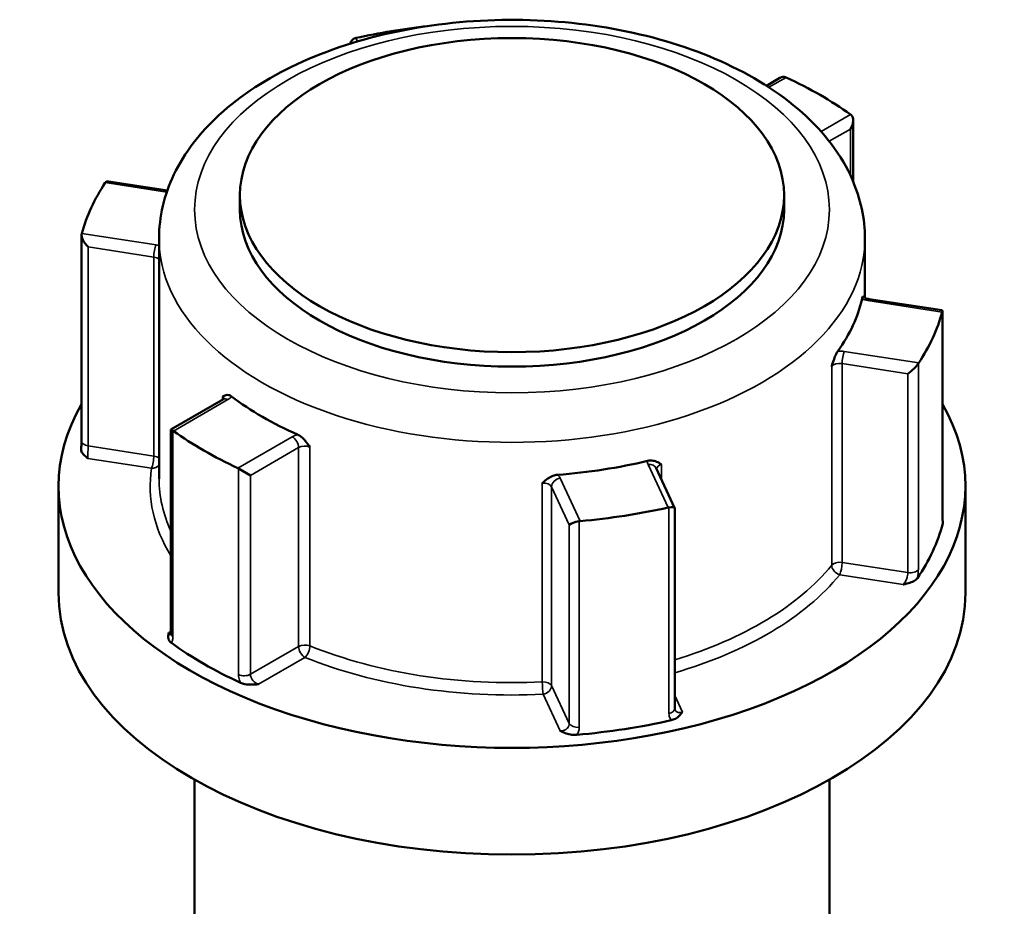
# Model space of a CAD drawing. Header units: millimetres. Extents: x 0 to 926, y 0 to 961.
# Tile 15 of 16: x 700 to 756, y 911 to 961. Entities that reach past the tile are written whole.
import ezdxf

# ---------------------------------------------------------------- set-up
doc = ezdxf.new("R2010")
doc.units = ezdxf.units.MM
doc.layers.add('Visible (ANSI)', color=7, linetype='Continuous', lineweight=50)
doc.layers.add('Visible Narrow (ANSI)', color=7, linetype='Continuous', lineweight=35)

msp = doc.modelspace()

# ---------------------------------------------------------------- linework, layer by layer
at = {"layer": 'Visible (ANSI)'}
for p, q in [((743.151, 957.345), (742.397, 956.91)), ((747.271, 954.966), (747.271, 951.528)), ((708.705, 951.015), (705.387, 951.529)), ((712.787, 950.757), (712.787, 949.941)), ((743.387, 950.757), (743.387, 949.941)), ((703.875, 936.933), (703.875, 948.513)), ((708.237, 948.308), (708.237, 934.795)), ((747.937, 948.308), (747.937, 944.98)), ((752.266, 944.276), (748.18, 944.908)), ((752.3, 932.657), (752.3, 944.237)), ((711.859, 939.279), (708.903, 937.572)), ((708.903, 937.572), (709.014, 937.509)), ((708.903, 937.572), (708.903, 926.098)), ((712.71, 935.375), (713.377, 934.989)), ((737.234, 933.17), (736.199, 935.4)), ((702.587, 934.386), (702.587, 928.385)), ((753.587, 934.386), (753.587, 928.385)), ((737.236, 921.869), (737.236, 933.161)), ((710.237, 917.871), (710.237, 876.787)), ((745.937, 917.871), (745.937, 910.092))]:
    msp.add_line(p, q, dxfattribs=at)
for centre, major_axis, ratio, start_param, end_param in [((728.087, 946.389), (24.5, 0), 0.57735, 1.765637, 1.937277), ((719.438, 958.906), (0.151, -0.683), 0.697902, 3.203923, 3.995572), ((743.151, 956.768), (-0.354, -0.612), 0.57735, 3.248463, 3.926991), ((728.087, 946.389), (24.5, 0), 0.57735, 0.680717, 0.890079), ((746.771, 954.678), (-0.354, -0.612), 0.57735, 1.570796, 3.034723), ((728.087, 946.389), (-24.5, 0), 0.57735, 5.916705, 6.126067), ((705.7, 950.974), (-0.451, 0.526), 0.410754, 5.836328, 6.361373), ((728.087, 949.941), (15.3, 0), 0.57735, 3.141593, 6.283185), ((704.375, 948.119), (0.451, -0.526), 0.410754, 3.43352, 4.897446), ((728.087, 946.389), (19.85, 0), 0.57735, 5.888635, 6.154137), ((728.087, 946.389), (24.5, 0), 0.57735, 5.916705, 6.126067), ((751.8, 943.843), (0.491, 0.421), 0.218386, 5.943198, 6.468243), ((750.475, 940.987), (-0.491, -0.421), 0.218386, 1.123939, 2.587866), ((728.087, 946.389), (-19.85, 0), 0.57735, 0.652647, 0.918149), ((728.087, 934.386), (25.5, 0), 0.57735, 2.822471, 6.602307), ((728.087, 946.389), (-24.5, 0), 0.57735, 0.680717, 0.890079), ((728.087, 946.389), (-19.85, 0), 0.57735, 1.699845, 1.965347), ((728.087, 946.389), (-24.5, 0), 0.57735, 1.727915, 1.937277), ((736.736, 933.055), (0.5, 0.11), 0.201906, 6.238645, 7.440772), ((731.791, 932.29), (-0.5, -0.11), 0.201906, 4.51292, 5.976846), ((728.087, 934.386), (24.5, 0), 0.57735, 5.9089, 6.133872), ((728.087, 928.385), (25.5, 0), 0.57735, 3.141593, 6.283185), ((728.087, 934.386), (-24.5, 0), 0.57735, 0.672912, 0.897884), ((728.087, 934.386), (-24.5, 0), 0.57735, 1.72011, 1.945082)]:
    msp.add_ellipse(centre, major_axis=major_axis, ratio=ratio, start_param=start_param, end_param=end_param, dxfattribs=at)
msp.add_ellipse((728.087, 950.757), major_axis=(-15.3, 0), ratio=0.57735, dxfattribs=at)
for points, knots in [([(708.237, 948.308), (708.237, 949.543), (708.532, 950.772), (709.664, 953.144), (710.539, 954.271), (712.842, 956.385), (714.326, 957.342), (717.717, 958.929), (719.636, 959.549), (723.675, 960.384), (725.792, 960.602), (730.024, 960.624), (732.139, 960.431), (736.177, 959.648), (738.1, 959.056), (741.575, 957.503), (743.126, 956.539), (745.643, 954.295), (746.624, 953.019), (747.692, 950.559), (747.937, 949.435), (747.937, 948.308)], [2.356194, 2.356194, 2.356194, 2.356194, 2.625216, 2.625216, 2.917557, 2.917557, 3.245768, 3.245768, 3.583022, 3.583022, 3.917804, 3.917804, 4.251166, 4.251166, 4.585798, 4.585798, 4.922996, 4.922996, 5.252174, 5.252174, 5.497787, 5.497787, 5.497787, 5.497787]), ([(747.772, 944.914), (747.783, 944.963), (747.794, 944.998), (747.816, 945.051), (747.826, 945.057), (747.838, 945.051), (747.842, 945.047), (747.845, 945.042)], [0.236797, 0.236797, 0.236797, 0.236797, 0.25842758, 0.25842758, 0.28804805, 0.28804805, 0.30270534, 0.30270534, 0.30270534, 0.30270534]), ([(747.844, 945.043), (747.844, 945.043), (747.846, 945.041), (747.856, 945.031), (747.868, 945.02), (747.905, 944.996), (747.931, 944.982), (747.994, 944.955), (748.033, 944.941), (748.109, 944.921), (748.144, 944.914), (748.18, 944.908)], [4.3319005, 4.3319005, 4.3319005, 4.3319005, 4.4505896, 4.4505896, 4.6522435, 4.6522435, 4.8550269, 4.8550269, 5.0731994, 5.0731994, 5.2359878, 5.2359878, 5.2359878, 5.2359878]), ([(746.066, 941.124), (746.067, 941.125), (746.067, 941.126), (746.112, 941.268), (746.153, 941.402), (746.231, 941.621), (746.27, 941.721), (746.346, 941.879), (746.379, 941.938), (746.412, 941.984)], [-0.00031623, -0.00031623, -0.00031623, -0.00031623, 0, 0, 0.04476771, 0.04476771, 0.07633958, 0.07633958, 0.09939519, 0.09939519, 0.09939519, 0.09939519]), ([(711.812, 939.42), (711.813, 939.42), (711.813, 939.42), (711.873, 939.457), (711.931, 939.492), (712.043, 939.521), (712.099, 939.526), (712.214, 939.494), (712.265, 939.468), (712.317, 939.429)], [-0.00031623, -0.00031623, -0.00031623, -0.00031623, 0, 0, 0.04476774, 0.04476774, 0.07633964, 0.07633964, 0.09939526, 0.09939526, 0.09939526, 0.09939526]), ([(711.859, 939.279), (711.877, 939.289), (711.89, 939.299), (711.91, 939.314), (711.916, 939.32), (711.919, 939.324), (711.92, 939.325), (711.92, 939.325)], [0, 0, 0, 0, 0.1570796, 0.1570796, 0.3141593, 0.3141593, 0.3804885, 0.3804885, 0.3804885, 0.3804885]), ([(716.032, 937.284), (716.101, 937.254), (716.168, 937.211), (716.322, 937.088), (716.399, 937.006), (716.554, 936.823), (716.635, 936.708), (716.722, 936.586), (716.722, 936.585), (716.723, 936.584)], [0.23679704, 0.23679704, 0.23679704, 0.23679704, 0.25842762, 0.25842762, 0.2880481, 0.2880481, 0.33004879, 0.33004879, 0.33034547, 0.33034547, 0.33034547, 0.33034547]), ([(704.24, 935.948), (704.239, 935.949), (704.238, 935.949), (704.153, 936.012), (704.069, 936.076), (703.948, 936.198), (703.896, 936.263), (703.855, 936.376), (703.85, 936.414), (703.853, 936.45)], [-0.00050324, -0.00050324, -0.00050324, -0.00050324, 0, 0, 0.04089858, 0.04089858, 0.07222048, 0.07222048, 0.09021849, 0.09021849, 0.09021849, 0.09021849]), ([(703.875, 936.933), (703.875, 936.906), (703.874, 936.877), (703.873, 936.818), (703.872, 936.787), (703.87, 936.723), (703.868, 936.69), (703.865, 936.623), (703.863, 936.589), (703.858, 936.52), (703.856, 936.485), (703.853, 936.45)], [0.631886, 0.631886, 0.631886, 0.631886, 0.64311988, 0.64311988, 0.65435376, 0.65435376, 0.66558765, 0.66558765, 0.67682153, 0.67682153, 0.68805541, 0.68805541, 0.68805541, 0.68805541]), ([(735.717, 935.809), (735.797, 935.828), (735.874, 935.833), (736.05, 935.82), (736.138, 935.793), (736.312, 935.72), (736.403, 935.663), (736.498, 935.601), (736.499, 935.601), (736.5, 935.6)], [0.2367969, 0.2367969, 0.2367969, 0.2367969, 0.25842747, 0.25842747, 0.28804793, 0.28804793, 0.33004859, 0.33004859, 0.33034528, 0.33034528, 0.33034528, 0.33034528]), ([(729.791, 934.563), (729.792, 934.563), (729.793, 934.564), (729.898, 934.656), (729.997, 934.744), (730.187, 934.873), (730.282, 934.928), (730.473, 934.998), (730.557, 935.017), (730.642, 935.024)], [-0.00031623, -0.00031623, -0.00031623, -0.00031623, 0, 0, 0.04476771, 0.04476771, 0.07633958, 0.07633958, 0.09939519, 0.09939519, 0.09939519, 0.09939519]), ([(752.3, 932.657), (752.3, 932.624), (752.3, 932.593), (752.302, 932.537), (752.303, 932.511), (752.306, 932.468), (752.308, 932.45), (752.311, 932.422), (752.312, 932.413), (752.313, 932.411), (752.313, 932.411), (752.313, 932.411)], [1.26377211, 1.26377211, 1.26377211, 1.26377211, 1.27749451, 1.27749451, 1.29121692, 1.29121692, 1.30493933, 1.30493933, 1.31866174, 1.31866174, 1.3205078, 1.3205078, 1.3205078, 1.3205078]), ([(750.891, 929.215), (750.862, 929.172), (750.815, 929.127), (750.662, 929.028), (750.562, 928.987), (750.351, 928.916), (750.223, 928.885), (750.095, 928.855), (750.093, 928.855), (750.092, 928.855)], [0, 0, 0, 0, 0.02421576, 0.02421576, 0.0543348, 0.0543348, 0.09366278, 0.09366278, 0.0941467, 0.0941467, 0.0941467, 0.0941467]), ([(708.928, 925.57), (708.878, 925.607), (708.833, 925.652), (708.762, 925.778), (708.751, 925.849), (708.75, 925.99), (708.768, 926.069), (708.787, 926.148), (708.787, 926.149), (708.787, 926.15)], [0, 0, 0, 0, 0.02421576, 0.02421576, 0.0543348, 0.0543348, 0.09366277, 0.09366277, 0.09414669, 0.09414669, 0.09414669, 0.09414669]), ([(708.893, 926.011), (708.893, 926.011), (708.894, 926.012), (708.896, 926.018), (708.898, 926.028), (708.902, 926.056), (708.903, 926.075), (708.903, 926.098)], [0.19748978, 0.19748978, 0.19748978, 0.19748978, 0.20398295, 0.20398295, 0.21970893, 0.21970893, 0.2354349, 0.2354349, 0.2354349, 0.2354349]), ([(713.822, 923.244), (713.82, 923.243), (713.818, 923.243), (713.682, 923.232), (713.544, 923.222), (713.3, 923.223), (713.177, 923.229), (712.959, 923.27), (712.88, 923.296), (712.817, 923.325)], [-0.00050324, -0.00050324, -0.00050324, -0.00050324, 0, 0, 0.04089851, 0.04089851, 0.07222033, 0.07222033, 0.09740313, 0.09740313, 0.09740313, 0.09740313]), ([(737.669, 921.682), (737.668, 921.681), (737.668, 921.68), (737.616, 921.607), (737.562, 921.533), (737.439, 921.411), (737.368, 921.353), (737.198, 921.264), (737.12, 921.238), (737.045, 921.221)], [-0.00050324, -0.00050324, -0.00050324, -0.00050324, 0, 0, 0.04089853, 0.04089853, 0.07222037, 0.07222037, 0.09740319, 0.09740319, 0.09740319, 0.09740319]), ([(737.236, 921.869), (737.236, 921.864), (737.236, 921.858), (737.237, 921.849), (737.238, 921.844), (737.239, 921.836), (737.24, 921.832), (737.242, 921.826), (737.243, 921.823), (737.245, 921.817), (737.246, 921.814), (737.247, 921.812)], [0.63188605, 0.63188605, 0.63188605, 0.63188605, 0.63890493, 0.63890493, 0.64592381, 0.64592381, 0.65294269, 0.65294269, 0.65996157, 0.65996157, 0.66698045, 0.66698045, 0.66698045, 0.66698045]), ([(731.732, 920.399), (731.652, 920.392), (731.561, 920.392), (731.337, 920.42), (731.226, 920.45), (731.014, 920.52), (730.903, 920.568), (730.794, 920.617), (730.793, 920.618), (730.791, 920.618)], [0, 0, 0, 0, 0.02421576, 0.02421576, 0.0543348, 0.0543348, 0.09366276, 0.09366276, 0.09414668, 0.09414668, 0.09414668, 0.09414668])]:
    msp.add_open_spline(points, degree=3, knots=knots, dxfattribs=at)
for points in [[(719.308, 959.595), (719.292, 959.591), (719.275, 959.587), (719.258, 959.581)], [(743.506, 957.381), (743.493, 957.388), (743.479, 957.394), (743.465, 957.399)], [(747.16, 955.265), (747.149, 955.274), (747.138, 955.283), (747.127, 955.291)], [(705.233, 951.484), (705.227, 951.476), (705.22, 951.467), (705.214, 951.458)], [(703.889, 948.602), (703.886, 948.592), (703.883, 948.581), (703.881, 948.569)], [(752.285, 944.176), (752.288, 944.186), (752.291, 944.195), (752.294, 944.204)], [(750.941, 941.289), (750.948, 941.3), (750.954, 941.311), (750.96, 941.32)], [(709.014, 937.509), (709.025, 937.502), (709.037, 937.495), (709.048, 937.487)], [(712.668, 935.397), (712.682, 935.39), (712.696, 935.383), (712.71, 935.375)], [(736.866, 933.183), (736.883, 933.187), (736.9, 933.19), (736.916, 933.192)], [(731.868, 932.411), (731.886, 932.414), (731.903, 932.417), (731.921, 932.418)], [(752.312, 932.413), (752.326, 932.365), (752.325, 932.322), (752.315, 932.282)]]:
    msp.add_open_spline(points, degree=3, dxfattribs=at)
at = {"layer": 'Visible Narrow (ANSI)'}
for p, q in [((719.397, 959.402), (719.308, 959.595)), ((742.535, 956.821), (743.506, 957.381)), ((747.127, 955.291), (745.47, 954.334)), ((745.929, 953.783), (747.125, 954.474)), ((747.125, 954.474), (747.125, 951.856)), ((705.214, 951.458), (708.673, 950.922)), ((708.071, 947.955), (703.889, 948.602)), ((704.245, 936.654), (704.245, 947.84)), ((704.245, 947.84), (707.942, 947.268)), ((707.942, 947.268), (707.942, 936.082)), ((748.103, 944.823), (752.285, 944.176)), ((752.294, 944.204), (752.294, 932.612)), ((750.96, 941.32), (746.778, 941.967)), ((746.066, 941.124), (746.066, 929.938)), ((746.649, 941.28), (750.345, 940.708)), ((746.649, 930.094), (746.649, 941.28)), ((750.941, 929.697), (750.941, 941.289)), ((750.345, 940.708), (750.345, 929.522)), ((709.048, 937.487), (712.109, 939.254)), ((711.812, 939.42), (711.812, 939.252)), ((709.014, 925.917), (709.014, 937.509)), ((715.73, 937.164), (712.668, 935.397)), ((707.942, 936.082), (704.245, 936.654)), ((713.377, 934.989), (716.083, 936.552)), ((716.083, 936.552), (716.083, 925.366)), ((716.723, 925.398), (716.723, 936.584)), ((704.24, 935.948), (707.812, 935.395)), ((712.71, 935.375), (712.71, 923.783)), ((735.746, 935.598), (736.866, 933.183)), ((736.5, 934.753), (736.5, 935.6)), ((713.377, 923.803), (713.377, 934.989)), ((731.921, 932.418), (730.8, 934.833)), ((729.791, 934.563), (729.791, 923.377)), ((730.317, 934.35), (731.308, 932.216)), ((730.317, 923.164), (730.317, 934.35)), ((736.916, 933.192), (736.916, 921.6)), ((731.308, 932.216), (731.308, 921.03)), ((731.868, 920.819), (731.868, 932.411)), ((750.345, 929.522), (746.649, 930.094)), ((746.519, 929.407), (750.092, 928.855)), ((708.903, 926.217), (708.787, 926.15)), ((716.083, 925.366), (713.377, 923.803)), ((713.822, 923.244), (716.437, 924.753)), ((731.308, 921.03), (730.317, 923.164)), ((729.834, 922.681), (730.791, 920.618)), ((737.669, 921.682), (737.236, 922.614))]:
    msp.add_line(p, q, dxfattribs=at)
msp.add_ellipse((728.087, 949.941), major_axis=(17.85, 0), ratio=0.57735, dxfattribs=at)
for centre, major_axis, ratio, start_param, end_param in [((728.087, 948.308), (-19.85, 0), 0.57735, 0, 3.141593), ((708.071, 947.547), (0.076, 0.494), 0.211325, 0.631914, 2.202711), ((707.812, 947.398), (-1, 0), 0.57735, 4.273572, 4.45059), ((707.812, 946.989), (0.5, 0), 0.57735, 0.555308, 1.308997), ((748.362, 945.38), (1, 0), 0.57735, 4.081422, 4.45059), ((748.103, 944.414), (0.076, 0.494), 0.211325, 0, 0.631914), ((746.519, 941.41), (-1, 0), 0.57735, 4.45059, 4.819757), ((746.778, 941.559), (-0.076, -0.494), 0.211325, 3.773507, 5.344303), ((746.519, 941.001), (0.5, 0), 0.57735, 1.308997, 2.70395), ((711.402, 939.254), (0.5, 0), 0.57735, 0.167906, 0.609555), ((712.109, 938.846), (-0.25, 0.433), 0.57735, 5.497787, 6.283185), ((711.402, 939.663), (1, 0), 0.57735, 5.497787, 5.866955), ((716.437, 936.756), (-1, 0), 0.57735, 5.128619, 5.497787), ((715.73, 936.756), (-0.25, 0.433), 0.57735, 3.926991, 5.497787), ((704.375, 936.933), (-0.5, 0), 0.57735, 0, 1.308997), ((716.437, 936.348), (0.5, 0), 0.57735, 0.961242, 2.356194), ((707.812, 935.803), (-0.076, -0.494), 0.211325, 0.631914, 2.202711), ((707.812, 935.803), (-0.5, 0), 0.57735, 3.696901, 4.45059), ((728.087, 934.386), (-20.35, 0), 0.57735, 6.197229, 6.62335), ((707.812, 935.803), (0.495, -0.074), 0.813482, 4.833208, 5.854698), ((736.712, 935.747), (-1, 0), 0.57735, 6.175817, 6.544985), ((735.746, 935.19), (0.454, 0.21), 0.788675, 0, 1.219917), ((736.712, 935.339), (-0.5, 0), 0.57735, 5.150032, 6.182779), ((728.087, 934.795), (-19.85, 0), 0.57735, 0, 0.259785), ((730.8, 934.424), (-0.454, -0.21), 0.788675, 4.36151, 5.932306), ((729.834, 934.683), (1, 0), 0.57735, 0.261799, 0.630967), ((729.834, 934.275), (0.5, 0), 0.57735, 0.261799, 1.656752), ((751.8, 932.657), (0.5, 0), 0.57735, 6.128256, 6.283185), ((728.087, 934.795), (-19.85, 0), 0.57735, 2.049812, 2.70395), ((746.519, 929.815), (-0.5, 0), 0.57735, 4.45059, 5.845543), ((746.519, 929.815), (0.388, -0.315), 0.739544, 3.681535, 5.252332), ((746.519, 929.815), (0.076, 0.494), 0.211325, 3.773507, 5.344303), ((728.087, 934.386), (20.35, 0), 0.57735, 5.178686, 5.845543), ((750.475, 929.801), (0.5, 0), 0.57735, 4.45059, 5.914516), ((709.403, 926.098), (-0.5, 0), 0.57735, 0, 0.678528), ((716.437, 925.162), (-0.5, 0), 0.57735, 4.102834, 5.497787), ((716.437, 925.162), (0.25, -0.433), 0.57735, 3.926991, 5.497787), ((716.437, 925.162), (0.187, 0.464), 0.467446, 3.853257, 5.424054), ((728.087, 934.795), (-19.85, 0), 0.57735, 0.961242, 1.656752), ((728.087, 934.386), (20.35, 0), 0.57735, 4.102834, 4.798345), ((713.024, 924.008), (0.5, 0), 0.57735, 4.033861, 5.497787), ((729.834, 923.089), (0.5, 0), 0.57735, 0.261799, 1.656752), ((729.834, 923.089), (0.025, -0.499), 0.070096, 4.095165, 5.665961), ((729.834, 923.089), (0.454, 0.21), 0.788675, 4.36151, 5.932306), ((736.736, 921.869), (0.5, 0), 0.57735, 5.081058, 6.283185), ((731.791, 921.104), (-0.5, 0), 0.57735, 0.261799, 1.725726)]:
    msp.add_ellipse(centre, major_axis=major_axis, ratio=ratio, start_param=start_param, end_param=end_param, dxfattribs=at)
for points, knots in [([(704.24, 935.948), (704.239, 935.962), (704.239, 935.978), (704.237, 936.057), (704.237, 936.135), (704.239, 936.285), (704.241, 936.353), (704.243, 936.472), (704.244, 936.523), (704.245, 936.599), (704.245, 936.628), (704.245, 936.654)], [-0.7896429, -0.7896429, -0.7896429, -0.7896429, -0.7748987, -0.7748987, -0.7225279, -0.7225279, -0.6822426, -0.6822426, -0.6512539, -0.6512539, -0.631886, -0.631886, -0.631886, -0.631886]), ([(752.294, 932.612), (752.294, 932.559), (752.295, 932.51), (752.3, 932.395), (752.305, 932.335), (752.314, 932.288), (752.314, 932.285), (752.315, 932.282)], [1.26377211, 1.26377211, 1.26377211, 1.26377211, 1.28314156, 1.28314156, 1.31413268, 1.31413268, 1.3161574, 1.3161574, 1.3161574, 1.3161574]), ([(750.345, 929.522), (750.345, 929.496), (750.344, 929.468), (750.336, 929.392), (750.328, 929.343), (750.301, 929.228), (750.279, 929.162), (750.219, 929.022), (750.177, 928.95), (750.118, 928.881), (750.105, 928.867), (750.092, 928.855)], [0, 0, 0, 0, 0.0193672, 0.0193672, 0.0503548, 0.0503548, 0.0906386, 0.0906386, 0.1430075, 0.1430075, 0.1577569, 0.1577569, 0.1577569, 0.1577569]), ([(750.891, 929.215), (750.892, 929.222), (750.894, 929.228), (750.913, 929.336), (750.927, 929.436), (750.939, 929.588), (750.941, 929.644), (750.941, 929.697)], [-0.05238529, -0.05238529, -0.05238529, -0.05238529, -0.05035476, -0.05035476, -0.01936722, -0.01936722, 0, 0, 0, 0]), ([(708.903, 926.076), (708.882, 926.08), (708.861, 926.09), (708.822, 926.117), (708.804, 926.132), (708.787, 926.15)], [-0.1253349, -0.1253349, -0.1253349, -0.1253349, -0.09868487, -0.09868487, -0.07767797, -0.07767797, -0.07767797, -0.07767797]), ([(708.928, 925.57), (708.953, 925.607), (708.972, 925.651), (709.005, 925.764), (709.014, 925.837), (709.014, 925.917)], [0.1830496, 0.1830496, 0.1830496, 0.1830496, 0.20621481, 0.20621481, 0.2354349, 0.2354349, 0.2354349, 0.2354349]), ([(712.71, 923.783), (712.71, 923.73), (712.715, 923.675), (712.741, 923.529), (712.769, 923.435), (712.812, 923.337), (712.814, 923.331), (712.817, 923.325)], [0.63188611, 0.63188611, 0.63188611, 0.63188611, 0.65125004, 0.65125004, 0.68223232, 0.68223232, 0.68427141, 0.68427141, 0.68427141, 0.68427141]), ([(713.822, 923.244), (713.799, 923.25), (713.777, 923.259), (713.677, 923.304), (713.604, 923.358), (713.497, 923.472), (713.459, 923.529), (713.409, 923.632), (713.394, 923.677), (713.38, 923.75), (713.377, 923.777), (713.377, 923.803)], [-0.789643, -0.789643, -0.789643, -0.789643, -0.7748693, -0.7748693, -0.7225093, -0.7225093, -0.6822323, -0.6822323, -0.65125, -0.65125, -0.6318861, -0.6318861, -0.6318861, -0.6318861]), ([(736.916, 921.6), (736.916, 921.547), (736.922, 921.496), (736.953, 921.368), (736.988, 921.296), (737.038, 921.229), (737.041, 921.225), (737.045, 921.221)], [0.63188605, 0.63188605, 0.63188605, 0.63188605, 0.65125333, 0.65125333, 0.68224097, 0.68224097, 0.68427134, 0.68427134, 0.68427134, 0.68427134]), ([(737.669, 921.682), (737.647, 921.675), (737.626, 921.668), (737.528, 921.648), (737.454, 921.652), (737.345, 921.695), (737.305, 921.725), (737.264, 921.779), (737.255, 921.795), (737.247, 921.812)], [-0.7896429, -0.7896429, -0.7896429, -0.7896429, -0.774894, -0.774894, -0.7225249, -0.7225249, -0.682241, -0.682241, -0.6669804, -0.6669804, -0.6669804, -0.6669804]), ([(731.308, 921.03), (731.308, 920.99), (731.3, 920.95), (731.263, 920.85), (731.222, 920.792), (731.096, 920.684), (731.001, 920.642), (730.864, 920.62), (730.828, 920.618), (730.791, 920.618)], [-0.3135059, -0.3135059, -0.3135059, -0.3135059, -0.2842858, -0.2842858, -0.2375337, -0.2375337, -0.1767559, -0.1767559, -0.155749, -0.155749, -0.155749, -0.155749]), ([(731.732, 920.399), (731.771, 920.457), (731.802, 920.518), (731.853, 920.659), (731.868, 920.74), (731.868, 920.819)], [0.26112061, 0.26112061, 0.26112061, 0.26112061, 0.28428582, 0.28428582, 0.31350591, 0.31350591, 0.31350591, 0.31350591])]:
    msp.add_open_spline(points, degree=3, knots=knots, dxfattribs=at)

doc.saveas('drawing.dxf')
